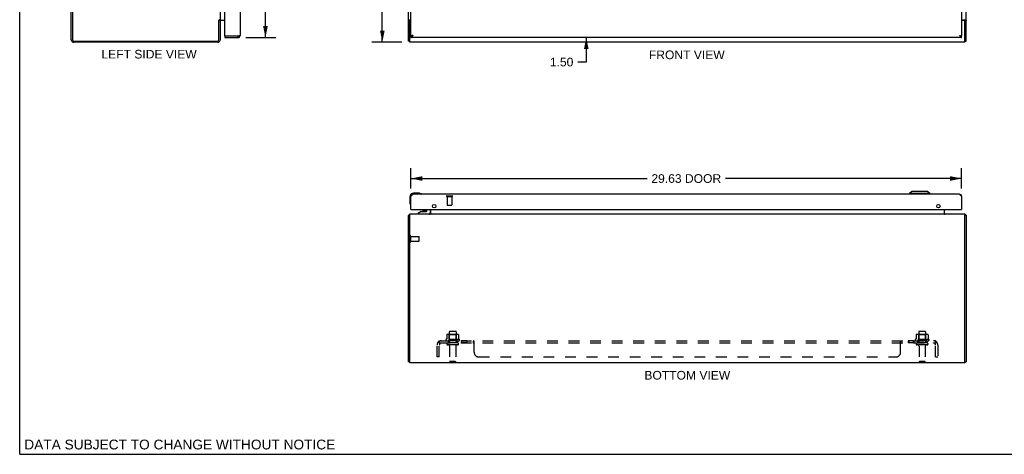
# Model space of a CAD drawing. Header units: inches. Extents: x 0 to 105, y 0 to 68.
# Tile 1 of 4: x 0 to 53, y 0 to 23. Entities that reach past the tile are written whole.
import ezdxf

# ---------------------------------------------------------------- set-up
doc = ezdxf.new("R2010")
doc.units = ezdxf.units.IN
doc.header["$LTSCALE"] = 5.797
doc.header["$MEASUREMENT"] = 0
doc.linetypes.add('HIDDEN', pattern=[0.2, 0.1, -0.1])
doc.layers.get('0').update_dxf_attribs({"linetype": 'CONTINUOUS'})
for name, color, linetype in [('02___PRT_ALL_AXES', 7, 'CONTINUOUS'), ('DEFAULT_2', 8, 'HIDDEN'), ('DIMENSIONS', 7, 'CONTINUOUS')]:
    doc.layers.add(name, color=color, linetype=linetype)
doc.styles.get("Standard").update_dxf_attribs({"font": 'arial.ttf'})
doc.dimstyles.new('DIMSTYLE_1', dxfattribs={"dimtxt": 0.465, "dimasz": 0.62, "dimexe": 0.09, "dimexo": 0.07, "dimgap": 0.0375, "dimtad": 0, "dimtih": 1, "dimtoh": 1, "dimzin": 4, "dimdsep": 46, "dimtxsty": 'Standard', "dimblk": '_FILLED', "dimblk1": '_FILLED', "dimblk2": '_FILLED', "dimcen": 0.09, "dimazin": 1, "dimtfac": 1, "dimtdec": 3, "dimtofl": 0, "dimtmove": 0, "dimatfit": 3, "dimldrblk": '_FILLED', "dimfxl": 0, "dimtolj": 1, "dimtzin": 4, "dimarcsym": 0})

# ---------------------------------------------------------------- blocks, each defined once
blk = doc.blocks.new('_FILLED')
at = {"color": 0, "linetype": 'ByBlock'}
blk.add_solid([(0, 0), (-1, 0.2), (-1, -0.2)], dxfattribs=at)
blk = doc.blocks.new('*D3')
at = {"layer": 'DIMENSIONS', "color": 2, "linetype": 'Continuous'}
for p, q in [((20.556, 46.167), (18.947, 46.167)), ((19.505, 46.167), (19.505, 34.632)), ((19.505, 22.167), (19.505, 33.702)), ((20.556, 22.167), (18.947, 22.167))]:
    blk.add_line(p, q, dxfattribs=at)
at = {"layer": 'DIMENSIONS', "color": 2, "linetype": 'Continuous', "xscale": 0.62, "yscale": 0.62, "zscale": 0.62}
for p, rotation in [((19.505, 46.167), 90), ((19.505, 22.167), 270)]:
    blk.add_blockref('_FILLED', p, dxfattribs=dict(at, rotation=rotation))
at = {"layer": 'DIMENSIONS', "color": 2, "linetype": 'Continuous', "insert": (19.505, 34.4), "char_height": 0.465, "width": 1.62491, "attachment_point": 2, "line_spacing_factor": 0.9}
blk.add_mtext('24.00', dxfattribs=at)
blk = doc.blocks.new('*D4')
at = {"layer": 'DIMENSIONS', "color": 2, "linetype": 'Continuous'}
for p, q in [((21.04, 14.304), (21.04, 15.395)), ((50.665, 14.304), (50.665, 15.395)), ((21.04, 14.837), (33.745, 14.837)), ((50.665, 14.837), (37.961, 14.837))]:
    blk.add_line(p, q, dxfattribs=at)
at = {"layer": 'DIMENSIONS', "color": 2, "linetype": 'Continuous', "xscale": 0.62, "yscale": 0.62, "zscale": 0.62, "rotation": 180}
blk.add_blockref('_FILLED', (21.04, 14.837), dxfattribs=at)
at = {"layer": 'DIMENSIONS', "color": 2, "linetype": 'Continuous', "xscale": 0.62, "yscale": 0.62, "zscale": 0.62}
blk.add_blockref('_FILLED', (50.665, 14.837), dxfattribs=at)
at = {"layer": 'DIMENSIONS', "color": 2, "linetype": 'Continuous', "insert": (35.853, 15.07), "char_height": 0.465, "width": 3.75112, "attachment_point": 2, "line_spacing_factor": 0.9}
blk.add_mtext('29.63 DOOR', dxfattribs=at)
blk = doc.blocks.new('*D5')
at = {"layer": 'DIMENSIONS', "color": 2, "linetype": 'Continuous'}
for p, q in [((12.167, 45.917), (13.776, 45.917)), ((13.218, 45.917), (13.218, 35.043)), ((13.218, 22.417), (13.218, 33.416)), ((12.167, 22.417), (13.776, 22.417))]:
    blk.add_line(p, q, dxfattribs=at)
at = {"layer": 'DIMENSIONS', "color": 2, "linetype": 'Continuous', "xscale": 0.62, "yscale": 0.62, "zscale": 0.62}
for p, rotation in [((13.218, 45.917), 90), ((13.218, 22.417), 270)]:
    blk.add_blockref('_FILLED', p, dxfattribs=dict(at, rotation=rotation))
at = {"layer": 'DIMENSIONS', "color": 2, "linetype": 'Continuous', "insert": (13.218, 34.811), "char_height": 0.465, "width": 1.94643, "attachment_point": 2, "line_spacing_factor": 0.9}
blk.add_mtext('23.50\\PDOOR', dxfattribs=at)
blk = doc.blocks.new('*D10')
at = {"layer": 'DIMENSIONS', "color": 2, "linetype": 'Continuous'}
for p, q in [((30.474, 23.917), (30.474, 25.157)), ((30.474, 22.417), (30.474, 21.103)), ((30.474, 21.103), (30.012, 21.103))]:
    blk.add_line(p, q, dxfattribs=at)
at = {"layer": 'DIMENSIONS', "color": 2, "linetype": 'Continuous', "xscale": 0.62, "yscale": 0.62, "zscale": 0.62}
for p, rotation in [((30.474, 23.917), 270), ((30.474, 22.417), 90)]:
    blk.add_blockref('_FILLED', p, dxfattribs=dict(at, rotation=rotation))
at = {"layer": 'DIMENSIONS', "color": 2, "linetype": 'Continuous', "insert": (29.78, 21.336), "char_height": 0.465, "width": 1.26362, "attachment_point": 3, "line_spacing_factor": 0.9}
blk.add_mtext('1.50', dxfattribs=at)

msp = doc.modelspace()

# ---------------------------------------------------------------- linework, layer by layer
at = {"color": 7, "linetype": 'Continuous'}
for p, q in [((0, 0), (0, 68.2)), ((10.714, 23.342), (10.777, 23.342)), ((10.729, 23.359), (10.755, 23.342)), ((20.99, 23.344), (20.915, 23.344)), ((20.99, 23.282), (20.99, 23.344)), ((50.84, 23.344), (50.915, 23.344)), ((50.84, 23.344), (50.84, 23.282)), ((11.025, 22.492), (11.04, 22.492)), ((11.025, 22.492), (11.025, 22.417)), ((11.733, 22.417), (11.733, 22.492)), ((21.04, 22.417), (21.04, 22.492)), ((50.665, 22.417), (50.665, 22.492)), ((20.99, 22.23), (20.915, 22.23)), ((50.84, 22.23), (50.915, 22.23)), ((20.98, 13.847), (20.98, 13.558)), ((21.469, 14.047), (21.18, 14.047)), ((21.507, 14.044), (21.469, 14.047)), ((21.605, 14), (21.605, 14)), ((47.982, 14.144), (47.864, 14.026)), ((48.966, 14.026), (47.864, 14.026)), ((47.864, 14.026), (47.864, 13.987)), ((48.848, 14.144), (47.982, 14.144)), ((48.848, 14.144), (48.966, 14.026)), ((48.966, 14.026), (48.966, 13.987)), ((20.98, 13.558), (20.983, 13.52)), ((21.025, 13.429), (21.026, 13.425)), ((21.026, 13.425), (21.026, 13.424)), ((20.99, 12.851), (20.915, 12.851)), ((20.946, 12.876), (20.973, 12.851)), ((21.055, 13.162), (21.04, 13.162)), ((21.59, 13.057), (21.414, 12.958)), ((21.414, 12.919), (21.414, 12.958)), ((22.004, 12.919), (21.414, 12.919)), ((21.59, 13.057), (21.867, 13.057)), ((21.619, 12.914), (21.619, 12.919)), ((21.749, 13.073), (21.679, 13.073)), ((21.819, 13.073), (21.749, 13.073)), ((21.878, 12.914), (21.879, 12.919)), ((21.898, 13.088), (21.898, 13.162)), ((22.083, 13.162), (22.083, 12.998)), ((50.65, 13.162), (50.665, 13.162)), ((50.84, 12.851), (50.915, 12.851)), ((50.884, 12.876), (50.857, 12.851)), ((20.99, 4.977), (20.915, 4.977)), ((50.84, 4.977), (50.915, 4.977)), ((0, 0), (105.4, 0))]:
    msp.add_line(p, q, dxfattribs=at)
at = {"color": 3, "linetype": 'Continuous'}
for p, q in [((20.915, 22.23), (20.915, 46.104)), ((50.915, 22.23), (50.915, 46.104)), ((2.777, 22.303), (2.777, 46.031)), ((2.84, 46.024), (2.84, 22.31)), ((50.665, 45.842), (50.665, 22.492)), ((10.777, 44.965), (10.777, 23.369)), ((11.85, 26.417), (11.85, 22.534)), ((21.04, 22.492), (21.04, 26.417)), ((11.025, 22.507), (11.025, 25.576)), ((10.714, 22.31), (10.714, 23.344)), ((10.719, 23.349), (10.717, 23.347)), ((10.722, 23.352), (10.719, 23.349)), ((10.777, 23.369), (10.74, 23.369)), ((10.777, 23.342), (10.777, 22.284)), ((11.025, 23.342), (10.819, 23.342)), ((20.946, 23.369), (21.04, 23.369)), ((50.665, 23.369), (50.884, 23.369)), ((50.78, 23.342), (50.665, 23.342)), ((20.99, 22.167), (20.99, 23.282)), ((50.84, 22.167), (50.84, 23.282)), ((11.025, 22.417), (11.733, 22.417)), ((11.733, 22.492), (11.04, 22.492)), ((11.752, 22.496), (11.733, 22.492)), ((11.76, 22.498), (11.752, 22.496)), ((11.766, 22.5), (11.76, 22.498)), ((11.771, 22.501), (11.766, 22.5)), ((11.777, 22.502), (11.771, 22.501)), ((11.782, 22.504), (11.777, 22.502)), ((11.788, 22.505), (11.782, 22.504)), ((11.793, 22.506), (11.788, 22.505)), ((11.798, 22.508), (11.793, 22.506)), ((50.665, 22.417), (21.04, 22.417)), ((21.106, 22.522), (21.1, 22.521)), ((21.111, 22.523), (21.106, 22.522)), ((21.116, 22.525), (21.111, 22.523)), ((21.122, 22.526), (21.116, 22.525)), ((21.131, 22.528), (21.122, 22.526)), ((21.142, 22.531), (21.131, 22.528)), ((21.157, 22.534), (21.142, 22.531)), ((21.145, 22.515), (21.149, 22.522)), ((21.149, 22.522), (21.157, 22.534)), ((50.548, 22.534), (50.551, 22.534)), ((50.548, 22.534), (50.552, 22.528)), ((50.551, 22.534), (50.563, 22.531)), ((50.552, 22.528), (50.558, 22.518)), ((50.558, 22.518), (50.562, 22.512)), ((50.562, 22.512), (50.566, 22.506)), ((50.563, 22.531), (50.572, 22.529)), ((50.572, 22.529), (50.577, 22.527)), ((50.577, 22.527), (50.583, 22.526)), ((50.583, 22.526), (50.589, 22.525)), ((50.589, 22.525), (50.594, 22.523)), ((50.594, 22.523), (50.6, 22.522)), ((10.66, 22.167), (2.913, 22.167)), ((2.92, 22.23), (10.634, 22.23)), ((50.84, 22.167), (20.99, 22.167)), ((21.04, 13.87), (21.046, 13.879)), ((21.04, 13.162), (21.04, 13.87)), ((21.046, 13.879), (21.05, 13.886)), ((21.05, 13.886), (21.054, 13.892)), ((50.548, 13.987), (21.157, 13.987)), ((50.647, 13.898), (50.651, 13.892)), ((50.651, 13.892), (50.655, 13.886)), ((50.655, 13.886), (50.659, 13.879)), ((50.659, 13.879), (50.665, 13.87)), ((50.665, 13.87), (50.665, 13.162)), ((20.915, 4.977), (20.915, 12.851)), ((20.99, 4.914), (20.99, 12.914)), ((50.84, 12.914), (20.99, 12.914)), ((21.055, 13.162), (50.65, 13.162)), ((22.09, 13.162), (22.09, 12.921)), ((49.74, 12.921), (49.74, 13.162)), ((50.84, 4.914), (50.84, 12.914)), ((50.915, 12.851), (50.915, 4.977)), ((50.84, 4.914), (20.99, 4.914))]:
    msp.add_line(p, q, dxfattribs=at)
for points in [[(10.717, 23.347), (10.715, 23.345), (10.714, 23.344)], [(10.74, 23.369), (10.738, 23.368), (10.737, 23.367), (10.736, 23.366), (10.734, 23.364), (10.733, 23.363), (10.732, 23.362), (10.731, 23.361), (10.73, 23.36), (10.728, 23.359), (10.727, 23.358), (10.722, 23.352)], [(10.781, 23.334), (10.78, 23.335), (10.779, 23.336), (10.779, 23.338), (10.778, 23.339), (10.778, 23.34), (10.778, 23.341), (10.777, 23.342)], [(10.784, 23.323), (10.784, 23.324), (10.785, 23.324), (10.785, 23.325), (10.785, 23.326), (10.784, 23.327), (10.784, 23.328), (10.784, 23.329), (10.783, 23.33), (10.782, 23.331), (10.781, 23.334)], [(20.935, 23.362), (20.931, 23.36), (20.929, 23.359), (20.927, 23.358), (20.925, 23.356), (20.923, 23.355), (20.922, 23.354), (20.92, 23.353), (20.919, 23.352), (20.918, 23.35), (20.917, 23.349), (20.916, 23.348), (20.916, 23.347), (20.915, 23.346), (20.915, 23.345), (20.915, 23.344)], [(20.946, 23.369), (20.945, 23.368), (20.943, 23.367), (20.941, 23.366), (20.939, 23.364), (20.937, 23.363), (20.935, 23.362)], [(50.884, 23.369), (50.886, 23.368), (50.887, 23.367), (50.889, 23.366), (50.891, 23.364), (50.893, 23.363), (50.895, 23.362), (50.899, 23.36)], [(50.899, 23.36), (50.901, 23.359), (50.903, 23.358), (50.905, 23.356), (50.907, 23.355), (50.909, 23.354), (50.91, 23.353), (50.911, 23.352), (50.913, 23.35), (50.913, 23.349), (50.914, 23.348), (50.915, 23.347), (50.915, 23.346), (50.915, 23.345), (50.915, 23.344)], [(11.85, 22.534), (11.85, 22.534), (11.85, 22.533), (11.85, 22.532), (11.85, 22.532), (11.85, 22.531), (11.849, 22.53), (11.849, 22.529), (11.848, 22.529), (11.847, 22.528), (11.847, 22.527), (11.846, 22.527), (11.845, 22.526), (11.844, 22.525), (11.843, 22.525), (11.842, 22.524), (11.841, 22.523), (11.84, 22.523), (11.838, 22.522), (11.837, 22.521), (11.836, 22.521), (11.834, 22.52), (11.833, 22.519), (11.831, 22.519), (11.829, 22.518), (11.828, 22.517), (11.826, 22.517), (11.824, 22.516), (11.822, 22.515), (11.82, 22.515), (11.818, 22.514), (11.816, 22.513), (11.814, 22.513), (11.812, 22.512), (11.81, 22.511), (11.807, 22.511), (11.805, 22.51), (11.803, 22.509), (11.8, 22.508), (11.798, 22.508)], [(21.093, 22.519), (21.09, 22.518), (21.088, 22.517), (21.085, 22.517), (21.083, 22.516), (21.081, 22.515), (21.079, 22.515), (21.076, 22.514), (21.074, 22.513), (21.072, 22.513), (21.07, 22.512), (21.068, 22.511), (21.066, 22.511), (21.065, 22.51), (21.063, 22.509), (21.061, 22.508), (21.059, 22.508), (21.058, 22.507), (21.056, 22.506), (21.055, 22.506), (21.053, 22.505), (21.052, 22.504), (21.051, 22.504), (21.05, 22.503), (21.048, 22.502), (21.047, 22.502), (21.046, 22.501), (21.045, 22.5), (21.045, 22.5), (21.044, 22.499), (21.043, 22.498), (21.042, 22.498), (21.042, 22.497), (21.041, 22.496), (21.041, 22.496), (21.041, 22.495), (21.04, 22.494), (21.04, 22.494), (21.04, 22.493), (21.04, 22.492)], [(21.04, 22.417), (21.042, 22.417), (21.044, 22.417), (21.046, 22.418), (21.048, 22.418), (21.05, 22.418), (21.052, 22.419), (21.054, 22.419), (21.056, 22.42), (21.058, 22.421), (21.06, 22.421), (21.062, 22.422), (21.064, 22.423), (21.066, 22.424), (21.068, 22.426), (21.07, 22.427), (21.072, 22.428), (21.074, 22.429), (21.076, 22.431), (21.078, 22.432), (21.08, 22.434), (21.082, 22.436), (21.084, 22.437), (21.086, 22.439), (21.088, 22.441), (21.091, 22.443), (21.093, 22.445), (21.095, 22.447), (21.097, 22.449), (21.099, 22.451), (21.101, 22.454), (21.103, 22.456), (21.105, 22.458), (21.107, 22.461), (21.109, 22.463), (21.111, 22.466), (21.113, 22.469), (21.115, 22.471), (21.117, 22.474), (21.119, 22.477), (21.121, 22.479), (21.123, 22.482), (21.125, 22.485), (21.127, 22.488), (21.129, 22.491), (21.131, 22.494), (21.133, 22.497), (21.135, 22.5), (21.137, 22.503), (21.139, 22.506), (21.141, 22.509), (21.145, 22.515)], [(21.1, 22.521), (21.098, 22.52), (21.093, 22.519)], [(50.566, 22.506), (50.568, 22.503), (50.57, 22.5), (50.572, 22.497), (50.574, 22.494), (50.576, 22.491), (50.578, 22.488), (50.58, 22.485), (50.582, 22.482), (50.584, 22.479), (50.586, 22.477), (50.588, 22.474), (50.59, 22.471), (50.592, 22.469), (50.594, 22.466), (50.596, 22.463), (50.599, 22.461), (50.601, 22.458), (50.603, 22.456), (50.605, 22.454), (50.607, 22.451), (50.609, 22.449), (50.611, 22.447), (50.613, 22.445), (50.615, 22.443), (50.617, 22.441), (50.619, 22.439), (50.621, 22.437), (50.623, 22.436), (50.625, 22.434), (50.627, 22.432), (50.629, 22.431), (50.631, 22.429), (50.633, 22.428), (50.635, 22.427), (50.637, 22.426), (50.639, 22.424), (50.641, 22.423), (50.643, 22.422), (50.645, 22.421), (50.647, 22.421), (50.649, 22.42), (50.651, 22.419), (50.653, 22.419), (50.655, 22.418), (50.657, 22.418), (50.659, 22.418), (50.661, 22.417), (50.663, 22.417), (50.665, 22.417)], [(50.6, 22.522), (50.605, 22.521), (50.607, 22.52)], [(50.607, 22.52), (50.612, 22.519), (50.615, 22.518), (50.617, 22.517), (50.62, 22.517), (50.622, 22.516), (50.624, 22.515), (50.627, 22.515), (50.629, 22.514), (50.631, 22.513), (50.633, 22.513), (50.635, 22.512), (50.637, 22.511), (50.639, 22.511), (50.641, 22.51), (50.642, 22.509), (50.644, 22.508), (50.646, 22.508), (50.647, 22.507), (50.649, 22.506), (50.65, 22.506), (50.652, 22.505), (50.653, 22.504), (50.654, 22.504), (50.656, 22.503), (50.657, 22.502), (50.658, 22.502), (50.659, 22.501), (50.66, 22.5), (50.661, 22.5), (50.661, 22.499), (50.662, 22.498), (50.663, 22.498), (50.663, 22.497), (50.664, 22.496), (50.664, 22.496), (50.664, 22.495), (50.665, 22.494), (50.665, 22.494), (50.665, 22.493), (50.665, 22.492)], [(21.054, 13.892), (21.058, 13.898), (21.06, 13.901), (21.062, 13.904), (21.064, 13.907), (21.066, 13.91), (21.068, 13.913), (21.07, 13.916), (21.072, 13.919), (21.074, 13.922), (21.076, 13.925), (21.078, 13.928), (21.08, 13.93), (21.082, 13.933), (21.084, 13.936), (21.086, 13.938), (21.088, 13.941), (21.091, 13.943), (21.093, 13.946), (21.095, 13.948), (21.097, 13.95), (21.099, 13.953), (21.101, 13.955), (21.103, 13.957), (21.105, 13.959), (21.107, 13.961), (21.109, 13.963), (21.111, 13.965), (21.113, 13.967), (21.115, 13.969), (21.117, 13.97), (21.119, 13.972), (21.121, 13.973), (21.123, 13.975), (21.125, 13.976), (21.127, 13.977), (21.129, 13.979), (21.131, 13.98), (21.133, 13.981), (21.135, 13.982), (21.137, 13.983), (21.139, 13.983), (21.141, 13.984), (21.143, 13.985), (21.145, 13.985), (21.147, 13.986), (21.149, 13.986), (21.151, 13.987), (21.153, 13.987), (21.155, 13.987), (21.157, 13.987)], [(50.548, 13.987), (50.55, 13.987), (50.552, 13.987), (50.554, 13.987), (50.556, 13.986), (50.558, 13.986), (50.56, 13.985), (50.562, 13.985), (50.564, 13.984), (50.566, 13.983), (50.568, 13.983), (50.57, 13.982), (50.572, 13.981), (50.574, 13.98), (50.576, 13.979), (50.578, 13.977), (50.58, 13.976), (50.582, 13.975), (50.584, 13.973), (50.586, 13.972), (50.588, 13.97), (50.59, 13.969), (50.592, 13.967), (50.594, 13.965), (50.596, 13.963), (50.599, 13.961), (50.601, 13.959), (50.603, 13.957), (50.605, 13.955), (50.607, 13.953), (50.609, 13.95), (50.611, 13.948), (50.613, 13.946), (50.615, 13.943), (50.617, 13.941), (50.619, 13.938), (50.621, 13.936), (50.623, 13.933), (50.625, 13.93), (50.627, 13.928), (50.629, 13.925), (50.631, 13.922), (50.633, 13.919), (50.635, 13.916), (50.637, 13.913), (50.639, 13.91), (50.641, 13.907), (50.643, 13.904), (50.645, 13.901), (50.647, 13.898)], [(20.929, 12.865), (20.927, 12.864), (20.925, 12.863), (20.923, 12.862), (20.922, 12.861), (20.92, 12.859), (20.919, 12.858), (20.918, 12.857), (20.917, 12.856), (20.916, 12.855), (20.916, 12.854), (20.915, 12.853), (20.915, 12.852), (20.915, 12.851)], [(20.946, 12.876), (20.945, 12.875), (20.943, 12.873), (20.941, 12.872), (20.939, 12.871), (20.937, 12.87), (20.935, 12.868), (20.933, 12.867), (20.929, 12.865)], [(22.071, 12.921), (22.071, 12.921), (22.072, 12.921), (22.073, 12.921), (22.073, 12.921), (22.074, 12.921), (22.075, 12.921), (22.076, 12.92), (22.078, 12.919), (22.079, 12.919), (22.079, 12.919)], [(22.09, 12.921), (22.089, 12.921), (22.088, 12.921), (22.087, 12.921), (22.086, 12.921), (22.084, 12.921), (22.083, 12.921), (22.082, 12.92), (22.08, 12.919), (22.079, 12.919), (22.078, 12.918), (22.076, 12.917), (22.075, 12.917), (22.074, 12.916), (22.072, 12.915)], [(49.74, 12.921), (49.741, 12.921), (49.742, 12.921), (49.743, 12.921), (49.745, 12.921), (49.746, 12.921), (49.747, 12.921), (49.749, 12.92), (49.75, 12.919), (49.751, 12.919), (49.753, 12.918), (49.754, 12.917), (49.755, 12.917), (49.757, 12.916), (49.758, 12.915)], [(49.759, 12.921), (49.759, 12.921), (49.758, 12.921), (49.758, 12.921), (49.757, 12.921), (49.756, 12.921), (49.755, 12.921), (49.754, 12.92), (49.753, 12.919), (49.751, 12.919), (49.751, 12.919)], [(50.884, 12.876), (50.886, 12.875), (50.887, 12.873), (50.889, 12.872), (50.891, 12.871), (50.893, 12.87), (50.895, 12.868), (50.897, 12.867)], [(50.897, 12.867), (50.901, 12.865), (50.903, 12.864), (50.905, 12.863), (50.907, 12.862), (50.909, 12.861), (50.91, 12.859), (50.911, 12.858), (50.913, 12.857), (50.913, 12.856), (50.914, 12.855), (50.915, 12.854), (50.915, 12.853), (50.915, 12.852), (50.915, 12.851)]]:
    msp.add_lwpolyline(points, dxfattribs=at)
at = {"color": 7, "linetype": 'Continuous'}
for points in [[(20.997, 23.355), (20.995, 23.353), (20.994, 23.352), (20.993, 23.351), (20.992, 23.35), (20.991, 23.348), (20.991, 23.347), (20.99, 23.346), (20.99, 23.345), (20.99, 23.344)], [(21.001, 23.369), (21.001, 23.368), (21.002, 23.367), (21.002, 23.366), (21.002, 23.365), (21.002, 23.364), (21.001, 23.363), (21.001, 23.361), (21, 23.36), (20.999, 23.359), (20.998, 23.358), (20.998, 23.356), (20.997, 23.355)], [(50.829, 23.369), (50.829, 23.368), (50.829, 23.367), (50.828, 23.366), (50.828, 23.365), (50.829, 23.364), (50.829, 23.363), (50.829, 23.361), (50.83, 23.36), (50.831, 23.359), (50.832, 23.358), (50.833, 23.356), (50.834, 23.355), (50.836, 23.353)], [(50.836, 23.353), (50.836, 23.352), (50.837, 23.351), (50.838, 23.35), (50.839, 23.348), (50.839, 23.347), (50.84, 23.346), (50.84, 23.345), (50.84, 23.344)], [(21.04, 22.492), (21.042, 22.492), (21.044, 22.492), (21.046, 22.492), (21.048, 22.492), (21.05, 22.493), (21.052, 22.493), (21.054, 22.493), (21.056, 22.493), (21.058, 22.493), (21.06, 22.494), (21.062, 22.494), (21.064, 22.494), (21.066, 22.495), (21.068, 22.495), (21.07, 22.496), (21.072, 22.496), (21.074, 22.497), (21.076, 22.497), (21.078, 22.498), (21.08, 22.498), (21.082, 22.499), (21.084, 22.499), (21.086, 22.5), (21.088, 22.501), (21.091, 22.501), (21.093, 22.502), (21.095, 22.503), (21.097, 22.504), (21.099, 22.505), (21.101, 22.505), (21.103, 22.506), (21.105, 22.507), (21.107, 22.508), (21.109, 22.509), (21.111, 22.51), (21.113, 22.511), (21.115, 22.512), (21.115, 22.512)], [(50.59, 22.512), (50.59, 22.512), (50.592, 22.511), (50.594, 22.51), (50.596, 22.509), (50.599, 22.508), (50.601, 22.507), (50.603, 22.506), (50.605, 22.505), (50.607, 22.505), (50.609, 22.504), (50.611, 22.503), (50.613, 22.502), (50.615, 22.501), (50.617, 22.501), (50.619, 22.5), (50.621, 22.499), (50.623, 22.499), (50.625, 22.498), (50.627, 22.498), (50.629, 22.497), (50.631, 22.497), (50.633, 22.496), (50.635, 22.496), (50.637, 22.495), (50.639, 22.495), (50.641, 22.494), (50.643, 22.494), (50.645, 22.494), (50.647, 22.493), (50.649, 22.493), (50.651, 22.493), (50.653, 22.493), (50.655, 22.493), (50.657, 22.492), (50.659, 22.492), (50.661, 22.492), (50.663, 22.492), (50.665, 22.492)], [(21.605, 14), (21.603, 14.001), (21.602, 14.001), (21.598, 14.002)], [(21.026, 13.424), (21.027, 13.422), (21.027, 13.422)]]:
    msp.add_lwpolyline(points, dxfattribs=at)
at = {"color": 3, "linetype": 'Continuous'}
for centre in [(22.29, 13.35), (49.415, 13.35)]:
    msp.add_circle(centre, 0.094, dxfattribs=at)
for centre, radius, start, end in [((10.819, 23.3), 0.042, 90, 180), ((21.05, 23.282), 0.06, 99.5973, 180), ((50.78, 23.282), 0.06, 0, 90), ((2.913, 22.303), 0.136, 180, 270), ((2.92, 22.31), 0.08, 180, 270), ((10.634, 22.31), 0.08, 270, 360), ((10.66, 22.284), 0.117, 270, 360), ((11.04, 22.507), 0.015, 180, 270), ((11.733, 22.534), 0.117, 270, 360), ((21.157, 13.87), 0.117, 90, 180), ((50.548, 13.87), 0.117, 0, 90), ((21.032, 12.797), 0.117, 111.0402, 137.4431), ((21.055, 13.177), 0.015, 180, 270), ((22.048, 12.956), 0.042, 270, 360), ((49.782, 12.956), 0.042, 180, 270), ((50.65, 13.177), 0.015, 270, 360), ((50.798, 12.797), 0.117, 42.5569, 68.9598)]:
    msp.add_arc(centre, radius, start, end, dxfattribs=at)
at = {"color": 7, "linetype": 'Continuous'}
for centre, radius, start, end in [((11.733, 22.534), 0.042, 270, 295.8284), ((21.18, 13.847), 0.2, 90, 180), ((21.469, 13.797), 0.25, 59.1101, 90), ((21.59, 14.002), 0.015, 270, 353.6204), ((21.59, 13.999), 0.015, 6.3796, 59.1101), ((21.23, 13.558), 0.25, 180, 210.8899), ((21.028, 13.437), 0.015, 210.8899, 263.6204), ((21.025, 13.437), 0.015, 276.3796, 360), ((21.679, 12.983), 0.09, 90, 124.6434), ((21.819, 12.983), 0.09, 55.8656, 90), ((21.867, 13.088), 0.031, 270, 360), ((22.004, 12.998), 0.079, 270, 360)]:
    msp.add_arc(centre, radius, start, end, dxfattribs=at)
at = {"layer": '02___PRT_ALL_AXES', "color": 8, "linetype": 'HIDDEN'}
for p, q in [((22.991, 13.869), (22.991, 13.422)), ((22.991, 13.869), (23.239, 13.869)), ((23.239, 13.869), (23.239, 13.422)), ((21.033, 11.465), (21.033, 11.713)), ((21.033, 11.713), (21.48, 11.713)), ((21.033, 11.465), (21.48, 11.465)), ((23.107, 6.584), (23.107, 5.989)), ((23.473, 6.584), (23.473, 5.989)), ((48.357, 6.584), (48.357, 5.989)), ((48.723, 6.584), (48.723, 5.989)), ((23.646, 6.184), (22.934, 6.184)), ((22.956, 6.114), (23.04, 6.114)), ((23.04, 6.114), (23.04, 5.989)), ((23.54, 6.114), (23.04, 6.114)), ((23.54, 5.989), (23.04, 5.989)), ((23.54, 6.114), (23.54, 5.989)), ((23.54, 6.114), (23.624, 6.114)), ((23.768, 6.114), (23.768, 5.989)), ((24.049, 6.114), (23.768, 6.114)), ((24.049, 5.989), (23.768, 5.989)), ((24.049, 6.114), (24.049, 5.989)), ((48.101, 6.114), (47.781, 6.114)), ((47.781, 6.114), (47.781, 5.989)), ((48.101, 5.989), (47.781, 5.989)), ((47.82, 6.114), (47.82, 5.989)), ((48.062, 6.114), (48.062, 5.989)), ((48.101, 6.114), (48.101, 5.989)), ((48.896, 6.184), (48.184, 6.184)), ((48.206, 6.114), (48.29, 6.114)), ((48.79, 6.114), (48.29, 6.114)), ((48.29, 6.114), (48.29, 5.989)), ((48.79, 5.989), (48.29, 5.989)), ((48.79, 6.114), (48.874, 6.114)), ((48.79, 6.114), (48.79, 5.989)), ((23.124, 5.82), (23.124, 5.019)), ((23.456, 5.82), (23.456, 5.019)), ((48.374, 5.82), (48.374, 5.019)), ((48.706, 5.82), (48.706, 5.019))]:
    msp.add_line(p, q, dxfattribs=at)
for centre, radius, start, end in [((22.956, 6.152), 0.0384, 124.4497, 270), ((23.29, 5.584), 0.698, 117.6814, 120.6631), ((23.29, 5.584), 0.698, 59.3369, 62.3186), ((23.624, 6.152), 0.0384, 270, 55.5503), ((48.206, 6.152), 0.0384, 124.4497, 270), ((48.54, 5.584), 0.698, 117.6814, 120.6631), ((48.54, 5.584), 0.698, 59.3369, 62.3186), ((48.874, 6.152), 0.0384, 270, 55.5503)]:
    msp.add_arc(centre, radius, start, end, dxfattribs=at)
at = {"layer": 'DEFAULT_2', "color": 8, "linetype": 'HIDDEN'}
for p, q in [((22.973, 13.912), (23.257, 13.912)), ((22.973, 13.869), (23.257, 13.869)), ((23.001, 13.412), (23.229, 13.412)), ((21.033, 11.447), (21.033, 11.731)), ((21.49, 11.475), (21.49, 11.703)), ((22.971, 6.429), (22.971, 6.21)), ((23.546, 6.45), (23.034, 6.45)), ((23.107, 6.43), (23.087, 6.45)), ((23.107, 6.134), (23.107, 6.43)), ((23.474, 6.43), (23.107, 6.43)), ((23.443, 6.614), (23.137, 6.614)), ((23.474, 6.43), (23.494, 6.45)), ((23.474, 6.134), (23.474, 6.43)), ((23.609, 6.429), (23.609, 6.21)), ((48.221, 6.429), (48.221, 6.21)), ((48.796, 6.45), (48.284, 6.45)), ((48.357, 6.43), (48.337, 6.45)), ((48.724, 6.43), (48.357, 6.43)), ((48.357, 6.134), (48.357, 6.43)), ((48.693, 6.614), (48.387, 6.614)), ((48.724, 6.43), (48.744, 6.45)), ((48.724, 6.134), (48.724, 6.43)), ((48.859, 6.429), (48.859, 6.21)), ((22.446, 5.239), (22.446, 5.877)), ((22.533, 6.06), (22.612, 5.963)), ((22.571, 5.989), (22.571, 6.114)), ((22.571, 6.114), (49.259, 6.114)), ((22.571, 5.989), (49.259, 5.989)), ((22.571, 5.239), (22.571, 5.877)), ((22.581, 6.013), (22.58, 6.014)), ((22.582, 6.011), (22.581, 6.013)), ((22.582, 6.009), (22.582, 6.011)), ((22.583, 6.008), (22.582, 6.009)), ((22.583, 6.006), (22.583, 6.008)), ((22.584, 6.005), (22.583, 6.006)), ((22.585, 6.004), (22.584, 6.005)), ((22.585, 6.002), (22.585, 6.004)), ((22.586, 6.001), (22.585, 6.002)), ((22.586, 6), (22.586, 6.001)), ((22.587, 5.998), (22.586, 6)), ((22.588, 5.997), (22.587, 5.998)), ((22.588, 5.996), (22.588, 5.997)), ((22.589, 5.995), (22.588, 5.996)), ((22.589, 5.994), (22.589, 5.995)), ((22.59, 5.993), (22.589, 5.994)), ((22.59, 5.991), (22.59, 5.993)), ((22.599, 5.971), (22.593, 5.976)), ((23.555, 5.883), (23.026, 5.883)), ((23.107, 6.134), (23.087, 6.114)), ((23.474, 6.134), (23.107, 6.134)), ((23.474, 6.134), (23.494, 6.114)), ((24.411, 5.989), (24.411, 6.114)), ((24.42, 6.109), (24.419, 6.111)), ((24.425, 6.103), (24.424, 6.105)), ((24.446, 5.963), (24.445, 5.963)), ((24.446, 5.489), (24.446, 6.06)), ((47.384, 6.06), (47.385, 6.062)), ((47.384, 5.489), (47.384, 6.06)), ((47.386, 6.063), (47.388, 6.066)), ((47.392, 5.964), (47.393, 5.964)), ((47.411, 5.984), (47.412, 5.985)), ((47.418, 6.114), (47.419, 6.114)), ((47.419, 5.989), (47.419, 6.114)), ((48.805, 5.883), (48.276, 5.883)), ((48.357, 6.134), (48.337, 6.114)), ((48.724, 6.134), (48.357, 6.134)), ((48.724, 6.134), (48.744, 6.114)), ((49.297, 6.06), (49.218, 5.963)), ((49.259, 5.989), (49.259, 6.114)), ((49.259, 5.239), (49.259, 5.877)), ((49.384, 5.877), (49.384, 5.239)), ((22.571, 5.239), (22.446, 5.239)), ((23.426, 4.989), (23.154, 4.989)), ((24.696, 5.239), (47.134, 5.239)), ((48.676, 4.989), (48.404, 4.989)), ((49.259, 5.239), (49.384, 5.239))]:
    msp.add_line(p, q, dxfattribs=at)
for points in [[(22.977, 6.438), (22.976, 6.437), (22.974, 6.436), (22.973, 6.435), (22.972, 6.433), (22.972, 6.432), (22.971, 6.43), (22.971, 6.429)], [(23.603, 6.438), (23.604, 6.437), (23.606, 6.436), (23.607, 6.435), (23.608, 6.433), (23.608, 6.432), (23.609, 6.43), (23.609, 6.429)], [(48.227, 6.438), (48.226, 6.437), (48.224, 6.436), (48.223, 6.435), (48.222, 6.433), (48.222, 6.432), (48.221, 6.43), (48.221, 6.429)], [(48.853, 6.438), (48.854, 6.437), (48.856, 6.436), (48.857, 6.435), (48.858, 6.433), (48.858, 6.432), (48.859, 6.43), (48.859, 6.429)], [(22.533, 6.06), (22.535, 6.062), (22.536, 6.063), (22.538, 6.066), (22.54, 6.068), (22.541, 6.07), (22.543, 6.073), (22.544, 6.076), (22.546, 6.079), (22.547, 6.083), (22.549, 6.086)], [(22.549, 6.086), (22.551, 6.092), (22.553, 6.095), (22.554, 6.098), (22.555, 6.1), (22.557, 6.103), (22.558, 6.105), (22.56, 6.107), (22.561, 6.109), (22.563, 6.111), (22.565, 6.112), (22.566, 6.113), (22.568, 6.113), (22.569, 6.114), (22.57, 6.114), (22.571, 6.114)], [(22.571, 6.048), (22.571, 6.049), (22.571, 6.049), (22.571, 6.049), (22.571, 6.049), (22.571, 6.049), (22.571, 6.048), (22.571, 6.048), (22.571, 6.048), (22.571, 6.047), (22.571, 6.047), (22.571, 6.047), (22.571, 6.046), (22.571, 6.046)], [(22.58, 6.014), (22.58, 6.016), (22.579, 6.017), (22.579, 6.018), (22.579, 6.019), (22.578, 6.019), (22.578, 6.02), (22.578, 6.021), (22.578, 6.022), (22.577, 6.023), (22.577, 6.024), (22.577, 6.025), (22.576, 6.026), (22.576, 6.027), (22.576, 6.028), (22.576, 6.029), (22.575, 6.029), (22.575, 6.03), (22.575, 6.031), (22.575, 6.032), (22.574, 6.033), (22.574, 6.034), (22.574, 6.035), (22.574, 6.035), (22.574, 6.036), (22.573, 6.037), (22.573, 6.038), (22.573, 6.039), (22.573, 6.039), (22.573, 6.04), (22.573, 6.041), (22.572, 6.042), (22.572, 6.042), (22.572, 6.043), (22.572, 6.044), (22.572, 6.044), (22.572, 6.045), (22.572, 6.046), (22.572, 6.046), (22.571, 6.047), (22.571, 6.047), (22.571, 6.048), (22.571, 6.048), (22.571, 6.048)], [(22.593, 5.976), (22.592, 5.978), (22.59, 5.979), (22.588, 5.981), (22.586, 5.983), (22.583, 5.984), (22.581, 5.985), (22.579, 5.987), (22.578, 5.987), (22.576, 5.988), (22.574, 5.989), (22.573, 5.989), (22.571, 5.989)], [(22.594, 5.985), (22.594, 5.985), (22.594, 5.985), (22.594, 5.985), (22.594, 5.985), (22.594, 5.986), (22.594, 5.986), (22.593, 5.986), (22.593, 5.987), (22.593, 5.987), (22.593, 5.988), (22.592, 5.988), (22.592, 5.988), (22.592, 5.989), (22.592, 5.989), (22.591, 5.99), (22.591, 5.99), (22.591, 5.991), (22.59, 5.991)], [(22.591, 5.989), (22.592, 5.988), (22.592, 5.988), (22.592, 5.987), (22.593, 5.987), (22.593, 5.987), (22.593, 5.986), (22.594, 5.986), (22.594, 5.986), (22.594, 5.985), (22.594, 5.985), (22.594, 5.985), (22.594, 5.985), (22.594, 5.985)], [(22.612, 5.963), (22.612, 5.963), (22.611, 5.963), (22.61, 5.963), (22.61, 5.963), (22.609, 5.963), (22.608, 5.964), (22.607, 5.964), (22.606, 5.965), (22.605, 5.966), (22.603, 5.967), (22.602, 5.968), (22.6, 5.97), (22.599, 5.971)], [(22.971, 6.21), (22.971, 6.209), (22.971, 6.208), (22.971, 6.207), (22.97, 6.206), (22.97, 6.206), (22.97, 6.205), (22.969, 6.204), (22.969, 6.204), (22.969, 6.204), (22.968, 6.203), (22.968, 6.203), (22.968, 6.203), (22.967, 6.202), (22.967, 6.202), (22.967, 6.202), (22.966, 6.202), (22.966, 6.202), (22.966, 6.202)], [(23.614, 6.202), (23.614, 6.202), (23.614, 6.202), (23.613, 6.202), (23.613, 6.202), (23.613, 6.202), (23.613, 6.203), (23.612, 6.203), (23.612, 6.203), (23.612, 6.204), (23.611, 6.204), (23.611, 6.204), (23.611, 6.205), (23.61, 6.206), (23.61, 6.206), (23.61, 6.207), (23.609, 6.208), (23.609, 6.209), (23.609, 6.21)], [(24.427, 6.1), (24.425, 6.103), (24.424, 6.105), (24.422, 6.107), (24.42, 6.109), (24.419, 6.111), (24.417, 6.112), (24.416, 6.113), (24.414, 6.113), (24.413, 6.114), (24.412, 6.114), (24.411, 6.114)], [(24.423, 5.979), (24.422, 5.981), (24.421, 5.983), (24.42, 5.984), (24.418, 5.985), (24.417, 5.987), (24.416, 5.987), (24.414, 5.988), (24.413, 5.989), (24.412, 5.989), (24.411, 5.989)], [(24.418, 5.985), (24.417, 5.987), (24.416, 5.987)], [(24.423, 5.979), (24.422, 5.981), (24.421, 5.983), (24.42, 5.984)], [(24.433, 5.967), (24.432, 5.968), (24.43, 5.97), (24.429, 5.971), (24.428, 5.972), (24.427, 5.974), (24.426, 5.976), (24.423, 5.979)], [(24.429, 6.095), (24.428, 6.098), (24.427, 6.1)], [(24.446, 5.963), (24.445, 5.963), (24.443, 5.963), (24.442, 5.963), (24.441, 5.963), (24.439, 5.963), (24.438, 5.964), (24.437, 5.964), (24.435, 5.965), (24.434, 5.966), (24.433, 5.967), (24.432, 5.968), (24.43, 5.97), (24.429, 5.971), (24.428, 5.972), (24.427, 5.974)], [(24.436, 6.079), (24.433, 6.086), (24.432, 6.089), (24.431, 6.092), (24.429, 6.095)], [(24.446, 6.06), (24.445, 6.062), (24.444, 6.063), (24.442, 6.066), (24.441, 6.068), (24.44, 6.07), (24.439, 6.073), (24.437, 6.076), (24.436, 6.079)], [(24.441, 5.963), (24.439, 5.963), (24.438, 5.964)], [(24.446, 6.06), (24.445, 6.062), (24.444, 6.063), (24.442, 6.066), (24.441, 6.068), (24.44, 6.07), (24.439, 6.073)], [(47.384, 6.06), (47.385, 6.062), (47.386, 6.063), (47.388, 6.066), (47.389, 6.068), (47.39, 6.07), (47.392, 6.073)], [(47.384, 5.963), (47.385, 5.963), (47.387, 5.963), (47.388, 5.963), (47.389, 5.963), (47.391, 5.963), (47.392, 5.964), (47.393, 5.964), (47.395, 5.965), (47.396, 5.966), (47.397, 5.967), (47.399, 5.968), (47.4, 5.97), (47.401, 5.971), (47.402, 5.972), (47.403, 5.974)], [(47.384, 5.963), (47.385, 5.963), (47.387, 5.963), (47.388, 5.963), (47.389, 5.963)], [(47.389, 6.068), (47.39, 6.07), (47.392, 6.073), (47.393, 6.076), (47.394, 6.079), (47.397, 6.086)], [(47.395, 5.965), (47.396, 5.966), (47.397, 5.967)], [(47.397, 6.086), (47.398, 6.089), (47.4, 6.092), (47.401, 6.095)], [(47.399, 5.968), (47.4, 5.97), (47.401, 5.971), (47.402, 5.972), (47.403, 5.974), (47.405, 5.976)], [(47.401, 6.095), (47.402, 6.098), (47.403, 6.1), (47.405, 6.103), (47.406, 6.105), (47.408, 6.107)], [(47.403, 6.1), (47.405, 6.103), (47.406, 6.105), (47.408, 6.107), (47.41, 6.109), (47.411, 6.111), (47.413, 6.112), (47.414, 6.113), (47.416, 6.113), (47.417, 6.114), (47.418, 6.114), (47.419, 6.114)], [(47.405, 5.976), (47.407, 5.979), (47.408, 5.981), (47.409, 5.983)], [(47.407, 5.979), (47.408, 5.981), (47.409, 5.983), (47.411, 5.984), (47.412, 5.985), (47.413, 5.987), (47.414, 5.987), (47.416, 5.988), (47.417, 5.989), (47.418, 5.989), (47.419, 5.989)], [(47.417, 5.989), (47.418, 5.989), (47.419, 5.989)], [(48.221, 6.21), (48.221, 6.209), (48.221, 6.208), (48.221, 6.207), (48.22, 6.206), (48.22, 6.206), (48.22, 6.205), (48.219, 6.204), (48.219, 6.204), (48.219, 6.204), (48.218, 6.203), (48.218, 6.203), (48.218, 6.203), (48.217, 6.202), (48.217, 6.202), (48.217, 6.202), (48.216, 6.202), (48.216, 6.202), (48.216, 6.202)], [(48.864, 6.202), (48.864, 6.202), (48.864, 6.202), (48.863, 6.202), (48.863, 6.202), (48.863, 6.202), (48.863, 6.203), (48.862, 6.203), (48.862, 6.203), (48.862, 6.204), (48.861, 6.204), (48.861, 6.204), (48.861, 6.205), (48.86, 6.206), (48.86, 6.206), (48.86, 6.207), (48.859, 6.208), (48.859, 6.209), (48.859, 6.21)], [(49.218, 5.963), (49.219, 5.963), (49.219, 5.963), (49.22, 5.963), (49.221, 5.963), (49.221, 5.963), (49.222, 5.964), (49.223, 5.964), (49.224, 5.965), (49.226, 5.966), (49.227, 5.967), (49.228, 5.968), (49.23, 5.97), (49.231, 5.971), (49.235, 5.974)], [(49.235, 5.974), (49.237, 5.976), (49.239, 5.978), (49.241, 5.979), (49.243, 5.981), (49.245, 5.983), (49.247, 5.984), (49.249, 5.985), (49.251, 5.987), (49.253, 5.987), (49.254, 5.988), (49.256, 5.989), (49.257, 5.989), (49.259, 5.989)], [(49.259, 6.049), (49.259, 6.049), (49.259, 6.049), (49.259, 6.048), (49.259, 6.048), (49.259, 6.048), (49.259, 6.047), (49.259, 6.047), (49.259, 6.046), (49.259, 6.046), (49.258, 6.045), (49.258, 6.045), (49.258, 6.044), (49.258, 6.044), (49.258, 6.043), (49.258, 6.042), (49.258, 6.042), (49.258, 6.041), (49.258, 6.041), (49.257, 6.04), (49.257, 6.039), (49.257, 6.039), (49.257, 6.038), (49.257, 6.037), (49.257, 6.036), (49.256, 6.036), (49.256, 6.035), (49.256, 6.034), (49.256, 6.033), (49.256, 6.033), (49.256, 6.032), (49.255, 6.031), (49.255, 6.03), (49.255, 6.03), (49.255, 6.029), (49.254, 6.028), (49.254, 6.027), (49.254, 6.026), (49.254, 6.026), (49.253, 6.025), (49.253, 6.024), (49.253, 6.023), (49.253, 6.022), (49.252, 6.021), (49.252, 6.02), (49.252, 6.02), (49.251, 6.019), (49.251, 6.018), (49.251, 6.017), (49.25, 6.016), (49.25, 6.015), (49.25, 6.014), (49.249, 6.013), (49.249, 6.012), (49.249, 6.011), (49.248, 6.01), (49.248, 6.009), (49.248, 6.008), (49.247, 6.008), (49.247, 6.007), (49.246, 6.006), (49.246, 6.005), (49.246, 6.004), (49.245, 6.003), (49.245, 6.002), (49.245, 6.002), (49.244, 6.001), (49.244, 6), (49.243, 5.999), (49.243, 5.998), (49.243, 5.998), (49.242, 5.997), (49.242, 5.996), (49.242, 5.995), (49.241, 5.995), (49.241, 5.994), (49.241, 5.993), (49.24, 5.993), (49.24, 5.992), (49.24, 5.991), (49.239, 5.991), (49.239, 5.99), (49.239, 5.99), (49.238, 5.989), (49.238, 5.989), (49.238, 5.988), (49.237, 5.988), (49.237, 5.987), (49.237, 5.987), (49.237, 5.986), (49.236, 5.986), (49.236, 5.986), (49.236, 5.985), (49.236, 5.985)], [(49.236, 5.985), (49.236, 5.985), (49.236, 5.985), (49.236, 5.985), (49.236, 5.985), (49.236, 5.985), (49.236, 5.985), (49.236, 5.986), (49.237, 5.986), (49.237, 5.986), (49.237, 5.987), (49.237, 5.987), (49.238, 5.987), (49.238, 5.988), (49.238, 5.988), (49.239, 5.989)], [(49.279, 6.092), (49.278, 6.095), (49.276, 6.098), (49.275, 6.1), (49.274, 6.103), (49.272, 6.105), (49.27, 6.107), (49.269, 6.109), (49.267, 6.111), (49.266, 6.112), (49.264, 6.113), (49.263, 6.113), (49.261, 6.114), (49.26, 6.114), (49.259, 6.114)], [(49.259, 6.046), (49.259, 6.046), (49.259, 6.047), (49.259, 6.047), (49.259, 6.047), (49.259, 6.048), (49.259, 6.048), (49.259, 6.048), (49.259, 6.048), (49.259, 6.049), (49.259, 6.049), (49.259, 6.049)], [(49.297, 6.06), (49.296, 6.062), (49.294, 6.063), (49.292, 6.066), (49.291, 6.068), (49.289, 6.07), (49.287, 6.073), (49.286, 6.076), (49.284, 6.079), (49.283, 6.083), (49.282, 6.086), (49.279, 6.092)]]:
    msp.add_lwpolyline(points, dxfattribs=at)
for centre, radius, start, end in [((22.973, 13.89), 0.0215, 90, 270), ((23.257, 13.89), 0.0215, 270, 90), ((23.001, 13.422), 0.01, 180, 270), ((23.229, 13.422), 0.01, 270, 360), ((21.012, 11.731), 0.0215, 360, 180), ((21.48, 11.703), 0.01, 360, 90), ((21.012, 11.447), 0.0215, 180, 0), ((21.48, 11.475), 0.01, 270, 0), ((23.034, 6.309), 0.141, 90, 113.95), ((23.137, 6.584), 0.03, 90, 180), ((23.443, 6.584), 0.03, 0, 90), ((23.546, 6.309), 0.141, 66.05, 90), ((48.284, 6.309), 0.141, 90, 113.95), ((48.387, 6.584), 0.03, 90, 180), ((48.693, 6.584), 0.03, 0, 90), ((48.796, 6.309), 0.141, 66.05, 90), ((22.683, 5.877), 0.237, 90, 180), ((22.683, 5.877), 0.112, 90, 180), ((23.026, 5.936), 0.053, 90, 270), ((23.062, 5.82), 0.0625, 0, 90), ((23.519, 5.82), 0.0625, 90, 180), ((23.555, 5.936), 0.053, 270, 90), ((48.276, 5.936), 0.053, 90, 270), ((48.312, 5.82), 0.0625, 0, 90), ((48.769, 5.82), 0.0625, 90, 180), ((48.805, 5.936), 0.053, 270, 90), ((49.147, 5.877), 0.237, 0, 90), ((49.147, 5.877), 0.112, 0, 90), ((24.696, 5.489), 0.25, 180, 270), ((47.134, 5.489), 0.25, 270, 360), ((23.154, 5.019), 0.03, 180, 270), ((23.426, 5.019), 0.03, 270, 360), ((48.404, 5.019), 0.03, 180, 270), ((48.676, 5.019), 0.03, 270, 360)]:
    msp.add_arc(centre, radius, start, end, dxfattribs=at)

# ---------------------------------------------------------------- texts
at = {"layer": 'DIMENSIONS', "color": 2, "linetype": 'Continuous', "attachment_point": 2, "line_spacing_factor": 0.9}
for s, insert, char_height, width in [('LEFT SIDE VIEW', (6.96, 21.76), 0.465, 5.11327), ('FRONT VIEW', (35.882, 21.724), 0.465, 4.06918), ('BOTTOM VIEW', (35.91, 4.487), 0.465, 4.60851), ('DATA SUBJECT TO CHANGE WITHOUT NOTICE', (8.611, 0.79), 0.527, 16.69552)]:
    msp.add_mtext(s, dxfattribs=dict(at, insert=insert, char_height=char_height, width=width))

# ---------------------------------------------------------------- dimensions: what is measured, and where the dimension line sits
at = {"layer": 'DIMENSIONS', "color": 2, "linetype": 'Continuous'}
for base, p1, p2, angle, picture, middle in [((19.505, 46.167), (20.626, 22.167), (20.626, 46.167), 90, '*D3', (19.499, 34.165)), ((30.474, 22.417), (47.79, 23.917), (21.04, 22.417), 270, '*D10', (29.168, 21.101))]:
    dim = msp.add_linear_dim(base=base, p1=p1, p2=p2, angle=angle, dimstyle='DIMSTYLE_1', dxfattribs=at)
    dim.commit()
    dim.dimension.update_dxf_attribs({"geometry": picture, "text_midpoint": middle, "dimtype": 160})
dim = msp.add_linear_dim(base=(13.218, 22.417), p1=(12.097, 45.917), p2=(12.097, 22.417), angle=270, text='<>\\PDOOR', dimstyle='DIMSTYLE_1', dxfattribs=at)
dim.commit()
dim.dimension.update_dxf_attribs({"geometry": '*D5', "text_midpoint": (13.218, 34.23), "dimtype": 160})
dim = msp.add_linear_dim(base=(50.665073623, 14.837433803), p1=(21.040073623, 15.465433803), p2=(50.665073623, 15.465433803), text='<> DOOR', dimstyle='DIMSTYLE_1', dxfattribs=at)
dim.commit()
dim.dimension.update_dxf_attribs({"geometry": '*D4', "text_midpoint": (35.852573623, 14.837433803), "dimtype": 160})

doc.saveas('drawing.dxf')
